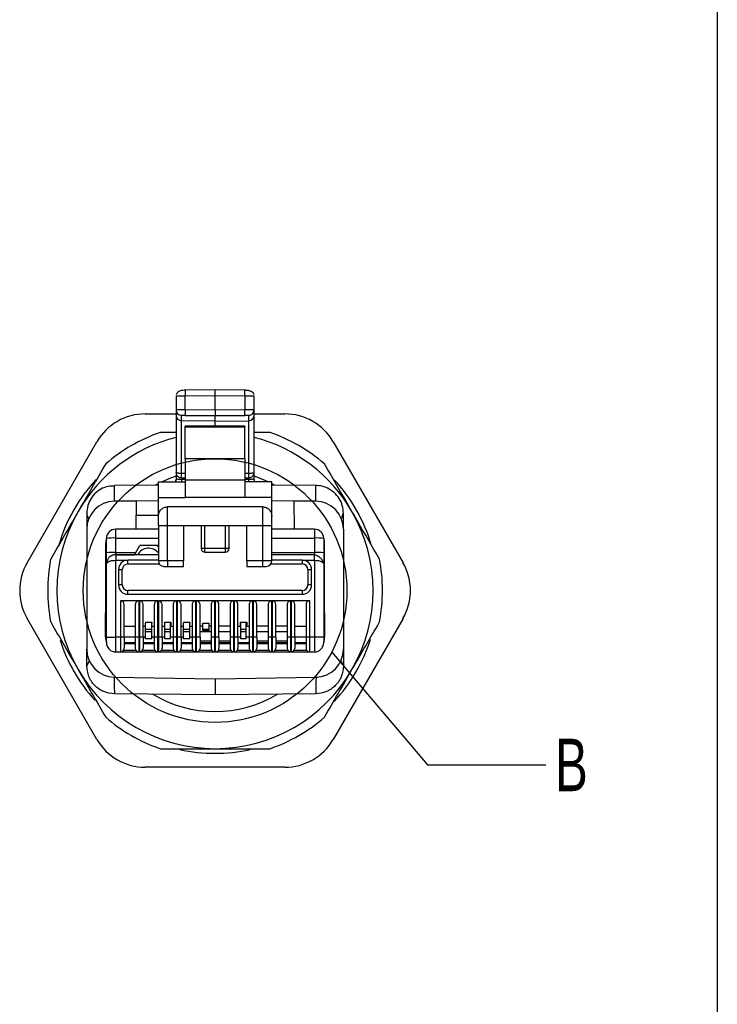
# Model space of a CAD drawing. Header units: millimetres. Extents: x 6 to 273, y 6 to 210.
# Tile 4 of 10: x 236 to 273, y 82 to 135. Entities that reach past the tile are written whole.
import ezdxf

# ---------------------------------------------------------------- set-up
doc = ezdxf.new("R2010")
doc.units = ezdxf.units.MM
doc.linetypes.add('SLD-Solid', pattern=[0])
doc.layers.add('TEXT', color=140, linetype='SLD-Solid', lineweight=25)
doc.styles.add('SLDTEXTSTYLE0', font='TXT', dxfattribs={"width": 0.7})
doc.dimstyles.new('SLDDIMSTYLE4', dxfattribs={"dimtxt": 0.18, "dimasz": 3.302, "dimexe": 0, "dimexo": 0.0625, "dimgap": 0, "dimtad": 0, "dimtih": 1, "dimtoh": 1, "dimdec": 0, "dimrnd": 1e-09, "dimzin": 0, "dimdsep": 46, "dimtxsty": 'Standard', "dimblk1": 'NONE', "dimblk2": 'NONE', "dimsah": 1, "dimcen": 0.09, "dimadec": 0, "dimazin": 0, "dimtfac": 3.302, "dimtdec": 0, "dimtofl": 0, "dimtmove": 0, "dimatfit": 3, "dimldrblk": 'NONE', "dimfxl": 0, "dimfrac": 2, "dimtolj": 1, "dimtzin": 0, "dimarcsym": 0})

# ---------------------------------------------------------------- blocks, each defined once
blk = doc.blocks.new('_None')

msp = doc.modelspace()

# ---------------------------------------------------------------- linework, layer by layer
for p, q in [((243.947, 115.078), (243.947, 114.333)), ((246.047, 115.402), (244.442, 115.388)), ((244.443, 115.088), (246.047, 115.102)), ((244.443, 114.331), (244.443, 115.088)), ((247.651, 115.388), (246.044, 115.402)), ((246.047, 114.316), (246.047, 115.102)), ((246.047, 115.102), (247.651, 115.088)), ((247.651, 115.088), (247.651, 114.331)), ((248.147, 114.333), (248.147, 115.078)), ((242.294, 114.11), (243.947, 114.11)), ((243.947, 114.333), (243.947, 114.036)), ((243.947, 114.036), (243.947, 110.958)), ((244.244, 113.742), (244.244, 114.033)), ((244.244, 114.033), (244.258, 114.033)), ((244.442, 114.042), (244.443, 114.031)), ((246.047, 114.316), (244.443, 114.331)), ((244.443, 114.031), (246.05, 114.016)), ((244.443, 114.031), (246.047, 114.016)), ((247.651, 114.331), (246.047, 114.316)), ((246.047, 114.016), (247.651, 114.031)), ((246.047, 114.016), (247.651, 114.031)), ((246.047, 113.726), (246.047, 114.017)), ((247.651, 114.031), (247.652, 114.042)), ((247.836, 114.033), (247.85, 114.033)), ((247.85, 114.033), (247.85, 113.742)), ((248.147, 114.036), (248.147, 114.333)), ((248.147, 114.11), (249.8, 114.11)), ((248.147, 110.958), (248.147, 114.036)), ((246.047, 113.726), (244.244, 113.742)), ((244.244, 110.909), (244.244, 113.742)), ((247.647, 113.454), (244.447, 113.454)), ((244.447, 113.421), (244.447, 113.454)), ((244.447, 113.421), (247.647, 113.421)), ((244.447, 111.698), (244.447, 113.421)), ((246.047, 113.726), (247.85, 113.742)), ((246.047, 113.454), (246.047, 113.726)), ((247.647, 113.454), (247.647, 113.421)), ((247.647, 111.698), (247.647, 113.421)), ((247.85, 113.742), (247.85, 110.909)), ((243.947, 113.11), (243.089, 113.11)), ((249.005, 113.11), (248.147, 113.11)), ((235.943, 106.11), (239.696, 112.61)), ((252.398, 112.61), (256.151, 106.11)), ((247.647, 111.698), (244.447, 111.698)), ((244.447, 111.698), (244.447, 110.541)), ((247.647, 111.698), (247.647, 110.541)), ((243.947, 110.958), (243.947, 110.589)), ((244.447, 110.908), (244.244, 110.909)), ((244.244, 110.586), (244.244, 110.675)), ((244.244, 110.675), (244.447, 110.674)), ((247.85, 110.909), (247.647, 110.908)), ((247.647, 110.674), (247.85, 110.675)), ((247.85, 110.675), (247.85, 110.586)), ((248.147, 110.589), (248.147, 110.958)), ((242.997, 110.282), (240.633, 110.26)), ((240.633, 110.202), (240.633, 110.26)), ((242.997, 110.45), (244.447, 110.45)), ((242.997, 109.62), (242.997, 110.45)), ((243.947, 110.589), (243.924, 110.475)), ((243.935, 110.528), (243.947, 110.588)), ((244.447, 110.58), (244.244, 110.586)), ((247.647, 110.541), (244.447, 110.541)), ((244.447, 110.541), (244.447, 109.62)), ((247.85, 110.586), (247.647, 110.577)), ((247.647, 110.541), (247.647, 109.62)), ((249.097, 110.45), (247.647, 110.45)), ((249.097, 109.62), (249.097, 110.45)), ((251.461, 110.26), (249.097, 110.282)), ((242.997, 109.62), (244.447, 109.62)), ((242.997, 108.61), (242.997, 109.62)), ((247.647, 109.62), (244.447, 109.62)), ((249.097, 109.62), (247.647, 109.62)), ((249.097, 108.61), (249.097, 109.62)), ((241.797, 109.421), (240.633, 109.41)), ((242.997, 109.432), (241.797, 109.421)), ((241.797, 109.421), (241.797, 108.66)), ((248.597, 109.11), (243.497, 109.11)), ((250.297, 109.421), (249.097, 109.432)), ((250.311, 107.91), (250.297, 109.421)), ((251.461, 109.41), (250.297, 109.421)), ((239.147, 108.76), (239.147, 107.91)), ((241.804, 108.66), (241.797, 108.66)), ((241.811, 107.91), (241.804, 108.66)), ((241.804, 108.66), (242.997, 108.66)), ((242.997, 108.11), (242.997, 108.61)), ((249.097, 108.11), (249.097, 108.61)), ((252.947, 107.91), (252.947, 108.76)), ((242.997, 108.11), (242.997, 106.21)), ((243.497, 106.21), (243.497, 108.11)), ((243.497, 108.11), (244.347, 108.11)), ((244.347, 108.11), (245.497, 108.11)), ((244.347, 108.11), (244.347, 106.21)), ((245.297, 108.11), (245.297, 106.87)), ((245.497, 108.11), (246.597, 108.11)), ((245.497, 106.87), (245.497, 108.11)), ((246.597, 108.11), (247.747, 108.11)), ((246.597, 108.11), (246.597, 106.87)), ((246.797, 106.87), (246.797, 108.11)), ((247.747, 108.11), (248.597, 108.11)), ((247.747, 106.21), (247.747, 108.11)), ((248.597, 108.11), (248.597, 106.21)), ((249.097, 106.21), (249.097, 108.11)), ((239.147, 107.91), (239.147, 101.46)), ((242.997, 107.91), (240.707, 107.91)), ((240.707, 107.436), (240.707, 107.91)), ((251.387, 107.91), (249.097, 107.91)), ((251.387, 107.91), (251.387, 107.436)), ((252.947, 107.91), (252.947, 101.46)), ((240.157, 107.11), (240.157, 103.41)), ((240.157, 107.11), (240.207, 107.11)), ((240.207, 106.637), (240.207, 107.41)), ((240.707, 107.436), (242.997, 107.436)), ((240.707, 106.663), (240.707, 107.436)), ((241.786, 106.663), (242.001, 107.035)), ((242.953, 107.035), (242.001, 107.035)), ((242.997, 106.96), (242.953, 107.035)), ((249.097, 107.436), (251.387, 107.436)), ((251.387, 107.436), (251.387, 106.663)), ((251.887, 107.41), (251.887, 106.637)), ((251.887, 107.11), (251.937, 107.11)), ((251.937, 103.41), (251.937, 107.11)), ((240.207, 106.04), (240.207, 106.637)), ((240.707, 106.663), (241.786, 106.663)), ((240.707, 106.54), (240.707, 106.663)), ((242.997, 106.54), (240.707, 106.54)), ((240.707, 106.54), (241.715, 106.54)), ((241.786, 106.663), (241.715, 106.54)), ((245.497, 106.87), (245.297, 106.87)), ((245.497, 106.67), (245.497, 106.87)), ((246.597, 106.87), (245.497, 106.87)), ((245.497, 106.67), (246.597, 106.67)), ((246.797, 106.87), (246.597, 106.87)), ((246.597, 106.87), (246.597, 106.67)), ((249.097, 106.663), (251.387, 106.663)), ((251.387, 106.54), (249.097, 106.54)), ((251.387, 106.663), (251.387, 106.54)), ((251.387, 106.518), (251.387, 106.54)), ((251.437, 106.54), (251.437, 106.506)), ((251.887, 106.637), (251.887, 106.04)), ((240.207, 102.11), (240.207, 106.04)), ((240.707, 106.24), (241.357, 106.24)), ((240.707, 102.11), (240.707, 106.24)), ((241.357, 106.04), (241.357, 106.24)), ((242.997, 106.24), (241.357, 106.24)), ((241.357, 106.04), (243.05, 106.04)), ((243.497, 106.21), (242.997, 106.21)), ((243.297, 105.91), (243.497, 105.91)), ((244.347, 106.21), (243.497, 106.21)), ((243.497, 106.21), (243.497, 105.91)), ((243.497, 105.91), (244.347, 105.91)), ((244.347, 105.91), (244.347, 106.21)), ((248.597, 106.21), (247.747, 106.21)), ((247.747, 106.21), (247.747, 105.91)), ((247.747, 105.91), (248.597, 105.91)), ((249.097, 106.21), (248.597, 106.21)), ((248.597, 106.21), (248.597, 105.91)), ((248.597, 105.91), (248.797, 105.91)), ((249.044, 106.04), (250.737, 106.04)), ((250.737, 106.24), (249.097, 106.24)), ((250.737, 106.24), (250.737, 106.04)), ((250.737, 106.24), (251.387, 106.24)), ((251.387, 106.24), (251.387, 102.11)), ((251.876, 106.079), (251.887, 106.04)), ((251.887, 106.04), (251.887, 102.11)), ((240.857, 105.74), (240.857, 104.91)), ((240.857, 105.74), (241.057, 105.74)), ((241.057, 104.91), (241.057, 105.74)), ((251.037, 105.74), (251.037, 104.91)), ((251.037, 105.74), (251.237, 105.74)), ((251.237, 104.91), (251.237, 105.74)), ((241.057, 104.91), (240.857, 104.91)), ((251.237, 104.91), (251.037, 104.91)), ((250.737, 104.61), (241.357, 104.61)), ((241.357, 104.41), (241.357, 104.61)), ((241.357, 104.41), (250.737, 104.41)), ((250.737, 104.61), (250.737, 104.41)), ((241.957, 104.06), (240.957, 104.06)), ((240.957, 104.06), (240.957, 102.11)), ((241.157, 102.11), (241.157, 103.86)), ((241.757, 103.86), (241.757, 102.11)), ((241.957, 102.11), (241.957, 104.06)), ((242.977, 104.06), (241.977, 104.06)), ((241.977, 104.06), (241.977, 102.11)), ((242.177, 102.11), (242.177, 103.86)), ((242.777, 103.86), (242.777, 102.11)), ((242.977, 102.11), (242.977, 104.06)), ((243.997, 104.06), (242.997, 104.06)), ((242.997, 104.06), (242.997, 102.11)), ((243.197, 102.11), (243.197, 103.86)), ((243.797, 103.86), (243.797, 102.11)), ((243.997, 102.11), (243.997, 104.06)), ((245.017, 104.06), (244.017, 104.06)), ((244.017, 104.06), (244.017, 102.11)), ((244.217, 102.11), (244.217, 103.86)), ((244.817, 103.86), (244.817, 102.11)), ((245.017, 102.11), (245.017, 104.06)), ((246.037, 104.06), (245.037, 104.06)), ((245.037, 104.06), (245.037, 102.11)), ((245.237, 102.11), (245.237, 103.86)), ((245.837, 103.86), (245.837, 102.11)), ((246.037, 102.11), (246.037, 104.06)), ((247.057, 104.06), (246.057, 104.06)), ((246.057, 104.06), (246.057, 102.11)), ((246.257, 102.11), (246.257, 103.86)), ((246.857, 103.86), (246.857, 102.11)), ((247.057, 102.11), (247.057, 104.06)), ((248.077, 104.06), (247.077, 104.06)), ((247.077, 104.06), (247.077, 102.11)), ((247.277, 102.11), (247.277, 103.86)), ((247.877, 103.86), (247.877, 102.11)), ((248.077, 102.11), (248.077, 104.06)), ((249.097, 104.06), (248.097, 104.06)), ((248.097, 104.06), (248.097, 102.11)), ((248.297, 102.11), (248.297, 103.86)), ((248.897, 103.86), (248.897, 102.11)), ((249.097, 102.11), (249.097, 104.06)), ((250.117, 104.06), (249.117, 104.06)), ((249.117, 104.06), (249.117, 102.11)), ((249.317, 102.11), (249.317, 103.86)), ((249.917, 103.86), (249.917, 102.11)), ((250.117, 102.11), (250.117, 104.06)), ((251.137, 104.06), (250.137, 104.06)), ((250.137, 104.06), (250.137, 102.11)), ((250.337, 102.11), (250.337, 103.86)), ((250.937, 103.86), (250.937, 102.11)), ((251.137, 102.11), (251.137, 104.06)), ((240.157, 103.11), (240.157, 103.41)), ((240.207, 103.41), (240.157, 103.41)), ((251.937, 103.41), (251.887, 103.41)), ((251.937, 103.41), (251.937, 103.11)), ((239.696, 96.61), (235.943, 103.11)), ((240.157, 102.11), (240.157, 103.11)), ((242.302, 102.91), (242.652, 102.91)), ((242.302, 102.91), (242.302, 102.86)), ((242.302, 102.52), (242.302, 102.86)), ((242.652, 102.91), (242.652, 102.86)), ((242.652, 102.52), (242.652, 102.86)), ((243.322, 102.91), (243.672, 102.91)), ((243.322, 102.91), (243.322, 102.7)), ((243.347, 102.52), (243.347, 102.91)), ((243.647, 102.52), (243.647, 102.91)), ((243.672, 102.91), (243.672, 102.7)), ((244.342, 102.91), (244.692, 102.91)), ((244.342, 102.91), (244.342, 102.86)), ((244.342, 102.52), (244.342, 102.86)), ((244.692, 102.91), (244.692, 102.86)), ((244.692, 102.52), (244.692, 102.86)), ((245.387, 102.86), (245.737, 102.86)), ((245.387, 102.52), (245.387, 102.86)), ((245.737, 102.52), (245.737, 102.86)), ((247.402, 102.91), (247.752, 102.91)), ((247.402, 102.91), (247.402, 102.7)), ((247.427, 102.52), (247.427, 102.91)), ((247.727, 102.52), (247.727, 102.91)), ((247.752, 102.91), (247.752, 102.7)), ((251.937, 103.11), (251.937, 102.11)), ((256.151, 103.11), (252.398, 96.61)), ((241.157, 102.7), (241.757, 102.7)), ((242.177, 102.7), (242.302, 102.7)), ((242.652, 102.52), (242.302, 102.52)), ((242.302, 102.385), (242.302, 102.52)), ((242.652, 102.385), (242.302, 102.385)), ((242.302, 102.02), (242.302, 102.385)), ((242.652, 102.7), (242.777, 102.7)), ((242.652, 102.385), (242.652, 102.52)), ((242.652, 102.02), (242.652, 102.385)), ((243.197, 102.7), (243.322, 102.7)), ((243.647, 102.52), (243.347, 102.52)), ((243.347, 102.385), (243.347, 102.52)), ((243.647, 102.385), (243.347, 102.385)), ((243.347, 102.02), (243.347, 102.385)), ((243.647, 102.385), (243.647, 102.52)), ((243.647, 102.02), (243.647, 102.385)), ((243.672, 102.7), (243.797, 102.7)), ((244.217, 102.7), (244.342, 102.7)), ((244.692, 102.52), (244.342, 102.52)), ((244.342, 102.385), (244.342, 102.52)), ((244.692, 102.385), (244.342, 102.385)), ((244.342, 102.02), (244.342, 102.385)), ((244.692, 102.7), (244.817, 102.7)), ((244.692, 102.385), (244.692, 102.52)), ((244.692, 102.02), (244.692, 102.385)), ((245.387, 102.7), (245.237, 102.7)), ((245.837, 102.4), (245.237, 102.4)), ((245.737, 102.52), (245.387, 102.52)), ((245.387, 102.466), (245.387, 102.52)), ((245.737, 102.466), (245.387, 102.466)), ((245.837, 102.7), (245.737, 102.7)), ((245.737, 102.466), (245.737, 102.52)), ((246.857, 102.7), (246.257, 102.7)), ((246.857, 102.4), (246.257, 102.4)), ((247.277, 102.7), (247.402, 102.7)), ((247.727, 102.52), (247.427, 102.52)), ((247.427, 102.385), (247.427, 102.52)), ((247.727, 102.385), (247.427, 102.385)), ((247.427, 102.02), (247.427, 102.385)), ((247.727, 102.385), (247.727, 102.52)), ((247.727, 102.02), (247.727, 102.385)), ((247.752, 102.7), (247.877, 102.7)), ((248.897, 102.7), (248.297, 102.7)), ((248.897, 102.4), (248.297, 102.4)), ((249.917, 102.7), (249.317, 102.7)), ((249.917, 102.4), (249.317, 102.4)), ((250.337, 102.7), (250.937, 102.7)), ((240.207, 102.11), (240.707, 102.11)), ((240.207, 101.81), (240.207, 102.11)), ((240.957, 102.11), (240.707, 102.11)), ((240.707, 101.31), (240.707, 102.11)), ((240.957, 102.11), (240.957, 101.31)), ((241.157, 102.11), (240.957, 102.11)), ((241.157, 102.11), (241.157, 101.51)), ((241.757, 102.11), (241.157, 102.11)), ((241.157, 101.81), (241.757, 101.81)), ((241.757, 101.739), (241.157, 101.739)), ((241.957, 102.11), (241.757, 102.11)), ((241.757, 102.11), (241.757, 101.51)), ((241.977, 102.11), (241.957, 102.11)), ((241.957, 101.31), (241.957, 102.11)), ((242.177, 102.11), (241.977, 102.11)), ((241.977, 102.11), (241.977, 101.31)), ((242.177, 102.11), (242.177, 101.51)), ((242.302, 102.11), (242.177, 102.11)), ((242.177, 101.81), (242.777, 101.81)), ((242.777, 101.739), (242.177, 101.739)), ((242.652, 102.02), (242.302, 102.02)), ((242.777, 102.11), (242.652, 102.11)), ((242.977, 102.11), (242.777, 102.11)), ((242.777, 102.11), (242.777, 101.51)), ((242.997, 102.11), (242.977, 102.11)), ((242.977, 101.31), (242.977, 102.11)), ((243.197, 102.11), (242.997, 102.11)), ((242.997, 102.11), (242.997, 101.31)), ((243.197, 102.11), (243.197, 101.51)), ((243.347, 102.11), (243.197, 102.11)), ((243.197, 101.81), (243.797, 101.81)), ((243.797, 101.739), (243.197, 101.739)), ((243.647, 102.02), (243.347, 102.02)), ((243.797, 102.11), (243.647, 102.11)), ((243.997, 102.11), (243.797, 102.11)), ((243.797, 102.11), (243.797, 101.51)), ((244.017, 102.11), (243.997, 102.11)), ((243.997, 101.31), (243.997, 102.11)), ((244.217, 102.11), (244.017, 102.11)), ((244.017, 102.11), (244.017, 101.31)), ((244.217, 102.11), (244.217, 101.51)), ((244.342, 102.11), (244.217, 102.11)), ((244.217, 101.81), (244.817, 101.81)), ((244.817, 101.739), (244.217, 101.739)), ((244.692, 102.02), (244.342, 102.02)), ((244.817, 102.11), (244.692, 102.11)), ((245.017, 102.11), (244.817, 102.11)), ((244.817, 102.11), (244.817, 101.51)), ((245.037, 102.11), (245.017, 102.11)), ((245.017, 101.31), (245.017, 102.11)), ((245.237, 102.11), (245.037, 102.11)), ((245.037, 102.11), (245.037, 101.31)), ((245.237, 102.11), (245.237, 101.51)), ((245.837, 101.89), (245.237, 101.89)), ((245.237, 101.81), (245.837, 101.81)), ((245.837, 101.739), (245.237, 101.739)), ((246.037, 102.11), (245.837, 102.11)), ((245.837, 102.11), (245.837, 101.51)), ((246.057, 102.11), (246.037, 102.11)), ((246.037, 101.31), (246.037, 102.11)), ((246.257, 102.11), (246.057, 102.11)), ((246.057, 102.11), (246.057, 101.31)), ((246.257, 102.11), (246.257, 101.51)), ((246.857, 101.89), (246.257, 101.89)), ((246.257, 101.81), (246.857, 101.81)), ((246.857, 101.739), (246.257, 101.739)), ((247.057, 102.11), (246.857, 102.11)), ((246.857, 102.11), (246.857, 101.51)), ((247.077, 102.11), (247.057, 102.11)), ((247.057, 101.31), (247.057, 102.11)), ((247.277, 102.11), (247.077, 102.11)), ((247.077, 102.11), (247.077, 101.31)), ((247.277, 102.11), (247.277, 101.51)), ((247.427, 102.11), (247.277, 102.11)), ((247.277, 101.81), (247.877, 101.81)), ((247.877, 101.739), (247.277, 101.739)), ((247.727, 102.02), (247.427, 102.02)), ((247.877, 102.11), (247.727, 102.11)), ((248.077, 102.11), (247.877, 102.11)), ((247.877, 102.11), (247.877, 101.51)), ((248.097, 102.11), (248.077, 102.11)), ((248.077, 101.31), (248.077, 102.11)), ((248.297, 102.11), (248.097, 102.11)), ((248.097, 102.11), (248.097, 101.31)), ((248.297, 102.11), (248.297, 101.51)), ((248.897, 101.89), (248.297, 101.89)), ((248.297, 101.81), (248.897, 101.81)), ((248.897, 101.739), (248.297, 101.739)), ((249.097, 102.11), (248.897, 102.11)), ((248.897, 102.11), (248.897, 101.51)), ((249.117, 102.11), (249.097, 102.11)), ((249.097, 101.31), (249.097, 102.11)), ((249.317, 102.11), (249.117, 102.11)), ((249.117, 102.11), (249.117, 101.31)), ((249.317, 102.11), (249.317, 101.51)), ((249.917, 101.89), (249.317, 101.89)), ((249.317, 101.81), (249.917, 101.81)), ((249.917, 101.739), (249.317, 101.739)), ((250.117, 102.11), (249.917, 102.11)), ((249.917, 102.11), (249.917, 101.51)), ((250.137, 102.11), (250.117, 102.11)), ((250.117, 101.31), (250.117, 102.11)), ((250.337, 102.11), (250.137, 102.11)), ((250.137, 102.11), (250.137, 101.31)), ((250.337, 102.11), (250.337, 101.51)), ((250.937, 102.11), (250.337, 102.11)), ((250.337, 101.81), (250.937, 101.81)), ((250.937, 101.739), (250.337, 101.739)), ((251.137, 102.11), (250.937, 102.11)), ((250.937, 102.11), (250.937, 101.51)), ((251.387, 102.11), (251.137, 102.11)), ((251.137, 101.31), (251.137, 102.11)), ((251.887, 102.11), (251.387, 102.11)), ((251.387, 102.11), (251.387, 101.31)), ((251.887, 102.11), (251.887, 101.81)), ((239.147, 100.56), (239.147, 101.46)), ((240.707, 101.31), (240.957, 101.31)), ((240.957, 101.31), (241.957, 101.31)), ((241.803, 101.382), (241.11, 101.382)), ((241.957, 101.31), (241.977, 101.31)), ((241.977, 101.31), (242.977, 101.31)), ((242.823, 101.382), (242.13, 101.382)), ((242.977, 101.31), (242.997, 101.31)), ((242.997, 101.31), (243.997, 101.31)), ((243.843, 101.382), (243.15, 101.382)), ((243.997, 101.31), (244.017, 101.31)), ((244.017, 101.31), (245.017, 101.31)), ((244.863, 101.382), (244.17, 101.382)), ((245.017, 101.31), (245.037, 101.31)), ((245.037, 101.31), (246.037, 101.31)), ((245.883, 101.382), (245.19, 101.382)), ((246.037, 101.31), (246.057, 101.31)), ((246.057, 101.31), (247.057, 101.31)), ((246.903, 101.382), (246.21, 101.382)), ((247.057, 101.31), (247.077, 101.31)), ((247.077, 101.31), (248.077, 101.31)), ((247.923, 101.382), (247.23, 101.382)), ((248.077, 101.31), (248.097, 101.31)), ((248.097, 101.31), (249.097, 101.31)), ((248.943, 101.382), (248.25, 101.382)), ((249.097, 101.31), (249.117, 101.31)), ((249.117, 101.31), (250.117, 101.31)), ((249.963, 101.382), (249.27, 101.382)), ((250.117, 101.31), (250.137, 101.31)), ((250.137, 101.31), (251.137, 101.31)), ((250.983, 101.382), (250.29, 101.382)), ((251.137, 101.31), (251.387, 101.31)), ((252.947, 101.46), (252.947, 100.56)), ((240.619, 99.961), (246.047, 99.86)), ((246.047, 99.86), (251.475, 99.961)), ((246.047, 99.01), (240.633, 99.06)), ((251.461, 99.06), (246.047, 99.01)), ((249.8, 95.11), (242.294, 95.11))]:
    msp.add_line(p, q)
at = {"flags": 128}
for points in [[(243.947, 110.762), (243.654, 110.654), (243.193, 110.45)], [(248.901, 110.45), (248.44, 110.654), (248.147, 110.762)], [(242.997, 110.35), (242.916, 110.306), (242.87, 110.281)], [(249.224, 110.281), (249.178, 110.306), (249.097, 110.35)], [(240.207, 107.389), (240.172, 107.266), (240.157, 107.11)], [(251.937, 107.11), (251.922, 107.266), (251.887, 107.389)]]:
    msp.add_lwpolyline(points, dxfattribs=at)
for centre, radius, start, end in [((242.294, 111.11), 3, 90, 150), ((244.244, 114.039), 0.297, 180.5598, 270.0619), ((247.85, 114.039), 0.297, 269.9381, 359.4402), ((249.8, 111.11), 3, 30, 90), ((246.047, 104.61), 8.5, 104.3035, 150), ((246.047, 104.61), 9, 109.1881, 130.8119), ((246.047, 104.61), 8.5, 30, 75.6965), ((246.047, 104.61), 9, 49.1881, 70.8119), ((246.047, 104.61), 8.75, 136.9916, 163.6442), ((246.047, 104.61), 8.75, 16.2846, 42.9368), ((240.647, 107.91), 1.5, 90.5298, 180), ((251.447, 107.91), 1.5, 0, 89.4702), ((246.047, 104.61), 8.5, 150, 210), ((246.047, 104.61), 8.5, 330, 30), ((240.707, 107.41), 0.5, 90, 180), ((251.387, 107.41), 0.5, 0, 90), ((240.582, 105.028), 2.411, 87.0366, 98.9552), ((251.512, 105.028), 2.411, 81.0448, 92.9634), ((240.582, 104.255), 2.411, 87.0366, 98.9552), ((242.477, 106.21), 0.675, 39.6128, 150.7326), ((245.497, 106.87), 0.2, 180, 270), ((246.597, 106.87), 0.2, 270, 0), ((251.512, 104.255), 2.411, 81.0448, 92.9634), ((238.541, 104.61), 3, 150, 210), ((246.047, 104.61), 9, 169.1881, 190.8119), ((241.357, 105.74), 0.5, 90, 180), ((241.357, 105.74), 0.3, 90, 180), ((243.297, 106.21), 0.3, 180, 270), ((248.797, 106.21), 0.3, 270, 360), ((250.737, 105.74), 0.5, 0, 90), ((250.737, 105.74), 0.3, 0, 90), ((246.047, 104.61), 9, 349.1881, 10.8119), ((253.552, 104.61), 3, 330, 30), ((241.357, 104.91), 0.5, 180, 270), ((241.357, 104.91), 0.3, 180, 270), ((250.737, 104.91), 0.3, 270, 0), ((250.737, 104.91), 0.5, 270, 360), ((240.957, 103.86), 0.2, 360, 90), ((241.957, 103.86), 0.2, 89.9971, 180.0011), ((241.977, 103.86), 0.2, 360, 90), ((242.977, 103.86), 0.2, 89.9971, 180.0011), ((242.997, 103.86), 0.2, 360, 90), ((243.997, 103.86), 0.2, 89.9971, 180.0011), ((244.017, 103.86), 0.2, 360, 90), ((245.017, 103.86), 0.2, 89.9971, 180.0011), ((245.037, 103.86), 0.2, 360, 90), ((246.037, 103.86), 0.2, 89.9971, 180.0011), ((246.057, 103.86), 0.2, 360, 90), ((247.057, 103.86), 0.2, 89.9971, 180.0011), ((247.077, 103.86), 0.2, 360, 90), ((248.077, 103.86), 0.2, 89.9971, 180.0011), ((248.097, 103.86), 0.2, 360, 90), ((249.097, 103.86), 0.2, 89.9971, 180.0011), ((249.117, 103.86), 0.2, 360, 90), ((250.117, 103.86), 0.2, 89.9971, 180.0011), ((250.137, 103.86), 0.2, 360, 90), ((251.137, 103.86), 0.2, 89.9971, 180.0011), ((240.357, 103.11), 0.2, 180, 221.4096), ((251.737, 103.11), 0.2, 318.5904, 0), ((246.047, 104.61), 8.75, 197.6748, 222.3239), ((240.957, 102.11), 0.8, 180, 200.3641), ((240.707, 101.81), 0.5, 180, 270), ((251.387, 101.81), 0.5, 270, 0), ((251.137, 102.11), 0.8, 339.6359, 0), ((246.047, 104.61), 8.75, 317.083, 342.6567), ((240.647, 101.46), 1.5, 180, 268.9418), ((240.957, 101.51), 0.2, 270, 0), ((241.957, 101.51), 0.2, 180, 270), ((241.977, 101.51), 0.2, 270, 0), ((242.977, 101.51), 0.2, 180, 270), ((242.997, 101.51), 0.2, 270, 0), ((243.997, 101.51), 0.2, 180, 270), ((244.017, 101.51), 0.2, 270, 0), ((245.017, 101.51), 0.2, 180, 270), ((245.037, 101.51), 0.2, 270, 0), ((246.037, 101.51), 0.2, 180, 270), ((246.057, 101.51), 0.2, 270, 0), ((247.057, 101.51), 0.2, 180, 270), ((247.077, 101.51), 0.2, 270, 0), ((248.077, 101.51), 0.2, 180, 270), ((248.097, 101.51), 0.2, 270, 0), ((249.097, 101.51), 0.2, 180, 270), ((249.117, 101.51), 0.2, 270, 0), ((250.117, 101.51), 0.2, 180, 270), ((250.137, 101.51), 0.2, 270, 0), ((251.137, 101.51), 0.2, 180, 270), ((251.447, 101.46), 1.5, 271.0582, 0), ((246.047, 104.61), 8.5, 210, 270), ((246.047, 104.61), 8.5, 270, 330), ((246.047, 104.61), 6.5, 238.9558, 301.0442), ((246.047, 104.61), 9, 229.1881, 250.8119), ((246.047, 104.61), 9, 289.1881, 310.8119), ((242.294, 98.11), 3, 210, 270), ((249.8, 98.11), 3, 270, 330), ((246.047, 104.61), 8.75, 257.5028, 282.4451)]:
    msp.add_arc(centre, radius, start, end)
for points, knots in [([(243.947, 115.078), (243.949, 115.078), (243.954, 115.08), (243.999, 115.082), (244.09, 115.084), (244.249, 115.087), (244.379, 115.087), (244.443, 115.088)], [0, 0, 0, 0, 0.14765, 0.280464, 0.500701, 0.755072, 1, 1, 1, 1]), ([(244.442, 115.383), (244.399, 115.381), (244.307, 115.378), (244.191, 115.355), (244.099, 115.318), (244.033, 115.275), (243.977, 115.214), (243.961, 115.162), (243.953, 115.136)], [0, 0, 0, 0, 0.194851, 0.415742, 0.543741, 0.68456, 0.837322, 1, 1, 1, 1]), ([(244.442, 115.382), (244.442, 115.378), (244.442, 115.369), (244.441, 115.342), (244.441, 115.305), (244.441, 115.259), (244.442, 115.206), (244.442, 115.148), (244.442, 115.108), (244.443, 115.088)], [0, 0, 0, 0, 0.134052, 0.278485, 0.422547, 0.566609, 0.711042, 0.855587, 1, 1, 1, 1]), ([(244.443, 115.387), (244.442, 115.388), (244.442, 115.388), (244.442, 115.383), (244.442, 115.382)], [0, 0, 0, 0, 0.932264, 1, 1, 1, 1]), ([(246.047, 115.102), (246.047, 115.122), (246.046, 115.162), (246.046, 115.22), (246.046, 115.273), (246.046, 115.319), (246.046, 115.357), (246.046, 115.383), (246.046, 115.4), (246.047, 115.401), (246.047, 115.402)], [0, 0, 0, 0, 0.125043, 0.2502, 0.375261, 0.5, 0.624739, 0.7498, 0.874957, 1, 1, 1, 1]), ([(247.651, 115.088), (247.651, 115.108), (247.652, 115.148), (247.652, 115.206), (247.652, 115.259), (247.652, 115.305), (247.652, 115.342), (247.652, 115.369), (247.652, 115.386), (247.651, 115.387), (247.651, 115.387)], [0, 0, 0, 0, 0.125043, 0.250201, 0.375261, 0.5, 0.624739, 0.749799, 0.874957, 1, 1, 1, 1]), ([(247.651, 115.088), (247.715, 115.087), (247.845, 115.087), (248.004, 115.084), (248.095, 115.082), (248.14, 115.08), (248.144, 115.078), (248.147, 115.078)], [0, 0, 0, 0, 0.244977, 0.499359, 0.719587, 0.852381, 1, 1, 1, 1]), ([(248.141, 115.136), (248.136, 115.155), (248.125, 115.195), (248.083, 115.261), (248.014, 115.309), (247.921, 115.342), (247.836, 115.361), (247.743, 115.375), (247.682, 115.38), (247.652, 115.383)], [0, 0, 0, 0, 0.098675, 0.206567, 0.450589, 0.58411, 0.72184, 0.861329, 1, 1, 1, 1]), ([(244.254, 114.033), (244.258, 114.033), (244.267, 114.033), (244.307, 114.033), (244.366, 114.034), (244.416, 114.036), (244.442, 114.036)], [0, 0, 0, 0, 0.224748, 0.465705, 0.724365, 1, 1, 1, 1]), ([(244.443, 114.331), (244.442, 114.291), (244.442, 114.212), (244.441, 114.113), (244.442, 114.053), (244.442, 114.045), (244.442, 114.042)], [0, 0, 0, 0, 0.286699, 0.572964, 0.85923, 1, 1, 1, 1]), ([(246.047, 114.316), (246.047, 114.277), (246.048, 114.198), (246.048, 114.098), (246.048, 114.029), (246.047, 114.021), (246.047, 114.016)], [0, 0, 0, 0, 0.250189, 0.5, 0.749811, 1, 1, 1, 1]), ([(247.652, 114.042), (247.652, 114.045), (247.652, 114.053), (247.652, 114.113), (247.652, 114.212), (247.652, 114.291), (247.651, 114.331)], [0, 0, 0, 0, 0.14077, 0.427036, 0.713301, 1, 1, 1, 1]), ([(247.652, 114.036), (247.678, 114.036), (247.727, 114.034), (247.787, 114.033), (247.827, 114.033), (247.835, 114.033), (247.839, 114.033)], [0, 0, 0, 0, 0.275635, 0.534295, 0.775252, 1, 1, 1, 1]), ([(244.244, 110.909), (244.226, 110.909), (244.187, 110.909), (244.131, 110.911), (244.076, 110.915), (244.019, 110.924), (243.962, 110.937), (243.952, 110.95), (243.947, 110.958)], [0, 0, 0, 0, 0.098235, 0.20653, 0.327759, 0.464042, 0.679424, 1, 1, 1, 1]), ([(243.947, 110.958), (243.952, 110.919), (243.961, 110.85), (244.019, 110.772), (244.076, 110.726), (244.13, 110.698), (244.187, 110.679), (244.226, 110.676), (244.244, 110.675)], [0, 0, 0, 0, 0.315991, 0.539376, 0.670527, 0.791758, 0.900643, 1, 1, 1, 1]), ([(244.244, 110.675), (244.244, 110.726), (244.245, 110.816), (244.244, 110.88), (244.244, 110.909)], [0, 0, 0, 0, 0.559076, 1, 1, 1, 1]), ([(247.85, 110.909), (247.849, 110.871), (247.849, 110.805), (247.849, 110.715), (247.85, 110.675)], [0, 0, 0, 0, 0.559076, 1, 1, 1, 1]), ([(248.147, 110.958), (248.141, 110.95), (248.132, 110.937), (248.075, 110.924), (248.018, 110.915), (247.963, 110.911), (247.906, 110.909), (247.868, 110.909), (247.85, 110.909)], [0, 0, 0, 0, 0.320611, 0.535959, 0.672252, 0.793485, 0.901776, 1, 1, 1, 1]), ([(247.85, 110.675), (247.868, 110.676), (247.907, 110.679), (247.964, 110.698), (248.018, 110.726), (248.076, 110.773), (248.133, 110.851), (248.142, 110.919), (248.147, 110.958)], [0, 0, 0, 0, 0.099409, 0.208401, 0.329799, 0.464217, 0.684794, 1, 1, 1, 1]), ([(240.633, 110.231), (240.521, 110.232), (240.297, 110.234), (240.091, 110.15), (239.988, 110.108)], [0, 0, 0, 0, 0.500592, 1, 1, 1, 1]), ([(240.633, 109.41), (240.633, 109.431), (240.633, 109.473), (240.633, 109.819), (240.633, 110.147), (240.633, 110.188), (240.633, 110.202)], [0, 0, 0, 0, 0.285287, 0.570875, 0.856526, 1, 1, 1, 1]), ([(244.244, 110.586), (244.209, 110.586), (244.154, 110.587), (244.084, 110.589), (244.05, 110.591), (244.007, 110.592), (243.96, 110.59), (243.951, 110.589), (243.947, 110.589)], [0, 0, 0, 0, 0.223267, 0.355478, 0.500814, 0.500897, 0.750451, 1, 1, 1, 1]), ([(244.244, 110.586), (244.244, 110.547), (244.244, 110.498), (244.244, 110.458), (244.243, 110.45)], [0, 0, 0, 0, 0.796231, 1, 1, 1, 1]), ([(248.147, 110.589), (248.143, 110.59), (248.134, 110.59), (248.09, 110.592), (248.036, 110.591), (247.967, 110.587), (247.889, 110.586), (247.85, 110.586)], [0, 0, 0, 0, 0.249009, 0.474494, 0.500158, 0.750123, 1, 1, 1, 1]), ([(247.85, 110.586), (247.85, 110.547), (247.85, 110.498), (247.85, 110.458), (247.85, 110.45)], [0, 0, 0, 0, 0.796384, 1, 1, 1, 1]), ([(248.147, 110.589), (248.149, 110.549), (248.152, 110.498), (248.18, 110.458), (248.186, 110.45)], [0, 0, 0, 0, 0.79578, 1, 1, 1, 1]), ([(251.461, 109.41), (251.461, 109.431), (251.461, 109.472), (251.461, 109.824), (251.461, 110.193), (251.461, 110.238), (251.461, 110.26)], [0, 0, 0, 0, 0.249871, 0.500005, 0.750195, 1, 1, 1, 1]), ([(239.252, 108.462), (239.232, 108.516), (239.197, 108.611), (239.162, 108.715), (239.147, 108.76)], [0, 0, 0, 0, 0.559978, 1, 1, 1, 1]), ([(252.842, 108.462), (252.861, 108.516), (252.896, 108.611), (252.932, 108.715), (252.947, 108.76)], [0, 0, 0, 0, 0.559978, 1, 1, 1, 1]), ([(240.707, 106.54), (240.645, 106.534), (240.549, 106.524), (240.436, 106.464), (240.336, 106.386), (240.26, 106.279), (240.214, 106.153), (240.21, 106.079), (240.207, 106.04)], [0, 0, 0, 0, 0.228178, 0.3489928, 0.4746155, 0.7067694, 0.8458174, 1, 1, 1, 1]), ([(251.878, 106.075), (251.868, 106.116), (251.846, 106.204), (251.77, 106.312), (251.681, 106.394), (251.594, 106.451), (251.49, 106.497), (251.418, 106.512), (251.381, 106.519)], [0, 0, 0, 0, 0.214181, 0.444891, 0.57132, 0.706903, 0.850928, 1, 1, 1, 1]), ([(251.387, 106.24), (251.387, 106.28), (251.387, 106.359), (251.387, 106.455), (251.387, 106.51), (251.387, 106.518), (251.387, 106.518)], [0, 0, 0, 0, 0.330282, 0.660563, 0.990845, 1, 1, 1, 1]), ([(240.207, 106.04), (240.21, 106.056), (240.214, 106.086), (240.26, 106.136), (240.336, 106.179), (240.436, 106.21), (240.55, 106.233), (240.645, 106.238), (240.707, 106.24)], [0, 0, 0, 0, 0.154272, 0.293349, 0.525384, 0.651464, 0.772431, 1, 1, 1, 1]), ([(251.387, 106.24), (251.449, 106.237), (251.544, 106.233), (251.658, 106.21), (251.758, 106.179), (251.831, 106.136), (251.871, 106.098), (251.875, 106.082), (251.876, 106.079)], [0, 0, 0, 0, 0.261668, 0.400214, 0.544275, 0.810502, 0.969958, 1, 1, 1, 1]), ([(239.284, 100.834), (239.248, 100.762), (239.184, 100.634), (239.158, 100.583), (239.147, 100.56)], [0, 0, 0, 0, 0.560013, 1, 1, 1, 1]), ([(252.81, 100.834), (252.846, 100.762), (252.91, 100.634), (252.936, 100.583), (252.947, 100.56)], [0, 0, 0, 0, 0.560013, 1, 1, 1, 1]), ([(240.619, 99.961), (240.621, 99.863), (240.624, 99.667), (240.629, 99.343), (240.632, 99.111), (240.633, 99.077), (240.633, 99.06)], [0, 0, 0, 0, 0.279993, 0.559985, 0.779994, 1, 1, 1, 1]), ([(246.047, 99.86), (246.047, 99.768), (246.047, 99.583), (246.047, 99.277), (246.047, 99.058), (246.047, 99.026), (246.047, 99.01)], [0, 0, 0, 0, 0.279994, 0.559986, 0.779995, 1, 1, 1, 1]), ([(251.475, 99.961), (251.473, 99.863), (251.47, 99.667), (251.465, 99.343), (251.462, 99.111), (251.461, 99.077), (251.461, 99.06)], [0, 0, 0, 0, 0.279993, 0.559985, 0.779994, 1, 1, 1, 1])]:
    msp.add_open_spline(points, degree=3, knots=knots)
for points in [[(244.443, 114.331), (244.377, 114.331), (244.247, 114.331), (244.084, 114.332), (243.969, 114.332), (243.954, 114.333), (243.947, 114.333)], [(243.947, 114.333), (243.951, 114.294), (243.96, 114.216), (244.029, 114.117), (244.127, 114.047), (244.205, 114.038), (244.244, 114.033)], [(248.147, 114.333), (248.139, 114.333), (248.125, 114.332), (248.01, 114.332), (247.847, 114.331), (247.716, 114.331), (247.651, 114.331)], [(247.85, 114.033), (247.889, 114.038), (247.967, 114.047), (248.065, 114.117), (248.134, 114.216), (248.142, 114.294), (248.147, 114.333)], [(240.165, 111.422), (239.662, 110.551), (239.183, 109.721), (238.686, 108.86)], [(253.408, 108.86), (252.911, 109.721), (252.432, 110.551), (251.929, 111.422)], [(252.097, 110.112), (251.995, 110.154), (251.791, 110.239), (251.571, 110.253), (251.461, 110.26)], [(239.997, 110.112), (239.875, 110.041), (239.632, 109.899), (239.362, 109.568), (239.181, 109.182), (239.158, 108.901), (239.147, 108.76)], [(252.947, 108.76), (252.936, 108.901), (252.913, 109.182), (252.732, 109.568), (252.462, 109.899), (252.219, 110.041), (252.097, 110.112)], [(242.997, 108.61), (243.004, 108.676), (243.019, 108.807), (243.135, 108.972), (243.3, 109.088), (243.431, 109.103), (243.497, 109.11)], [(243.497, 108.11), (243.497, 108.241), (243.497, 108.503), (243.497, 108.834), (243.497, 109.065), (243.497, 109.095), (243.497, 109.11)], [(248.597, 109.11), (248.597, 109.095), (248.597, 109.065), (248.597, 108.834), (248.597, 108.503), (248.597, 108.241), (248.597, 108.11)], [(248.597, 109.11), (248.662, 109.103), (248.793, 109.088), (248.959, 108.972), (249.074, 108.807), (249.089, 108.676), (249.097, 108.61)], [(238.686, 108.86), (238.189, 107.999), (237.71, 107.17), (237.207, 106.299)], [(254.887, 106.299), (254.384, 107.17), (253.905, 107.999), (253.408, 108.86)], [(242.997, 108.11), (243.004, 108.11), (243.019, 108.11), (243.135, 108.11), (243.3, 108.11), (243.431, 108.11), (243.497, 108.11)], [(248.597, 108.11), (248.662, 108.11), (248.793, 108.11), (248.959, 108.11), (249.074, 108.11), (249.089, 108.11), (249.097, 108.11)], [(240.707, 106.54), (240.707, 106.536), (240.707, 106.527), (240.707, 106.457), (240.707, 106.358), (240.707, 106.28), (240.707, 106.24)], [(237.207, 102.922), (237.71, 102.051), (238.189, 101.221), (238.686, 100.36)], [(253.408, 100.36), (253.905, 101.221), (254.384, 102.051), (254.887, 102.922)], [(238.686, 100.36), (239.183, 99.499), (239.662, 98.67), (240.165, 97.799)], [(240.633, 99.06), (240.438, 99.084), (240.048, 99.133), (239.557, 99.48), (239.214, 99.974), (239.169, 100.365), (239.147, 100.56)], [(252.947, 100.56), (252.925, 100.365), (252.88, 99.974), (252.537, 99.48), (252.046, 99.133), (251.656, 99.084), (251.461, 99.06)], [(251.929, 97.799), (252.432, 98.67), (252.911, 99.499), (253.408, 100.36)], [(243.089, 96.11), (244.095, 96.11), (245.053, 96.11), (246.047, 96.11)], [(246.047, 96.11), (247.041, 96.11), (247.999, 96.11), (249.005, 96.11)]]:
    msp.add_open_spline(points, degree=3)
at = {"layer": 'TEXT'}
msp.add_line((273.05, 209.55), (273.05, 6.35), dxfattribs=at)
msp.add_circle((246.047, 104.61), 7.09, dxfattribs=at)

# ---------------------------------------------------------------- texts
at = {"layer": 'TEXT', "insert": (264.326, 96.646), "char_height": 2.822, "attachment_point": 1, "style": 'SLDTEXTSTYLE0'}
msp.add_mtext('B', dxfattribs=at)

# ---------------------------------------------------------------- leaders
at = {"layer": 'TEXT', "has_arrowhead": 0}
msp.add_leader([(252.319, 101.303), (257.476, 95.236), (263.826, 95.236)], dimstyle='SLDDIMSTYLE4', dxfattribs=at)

doc.saveas('drawing.dxf')
